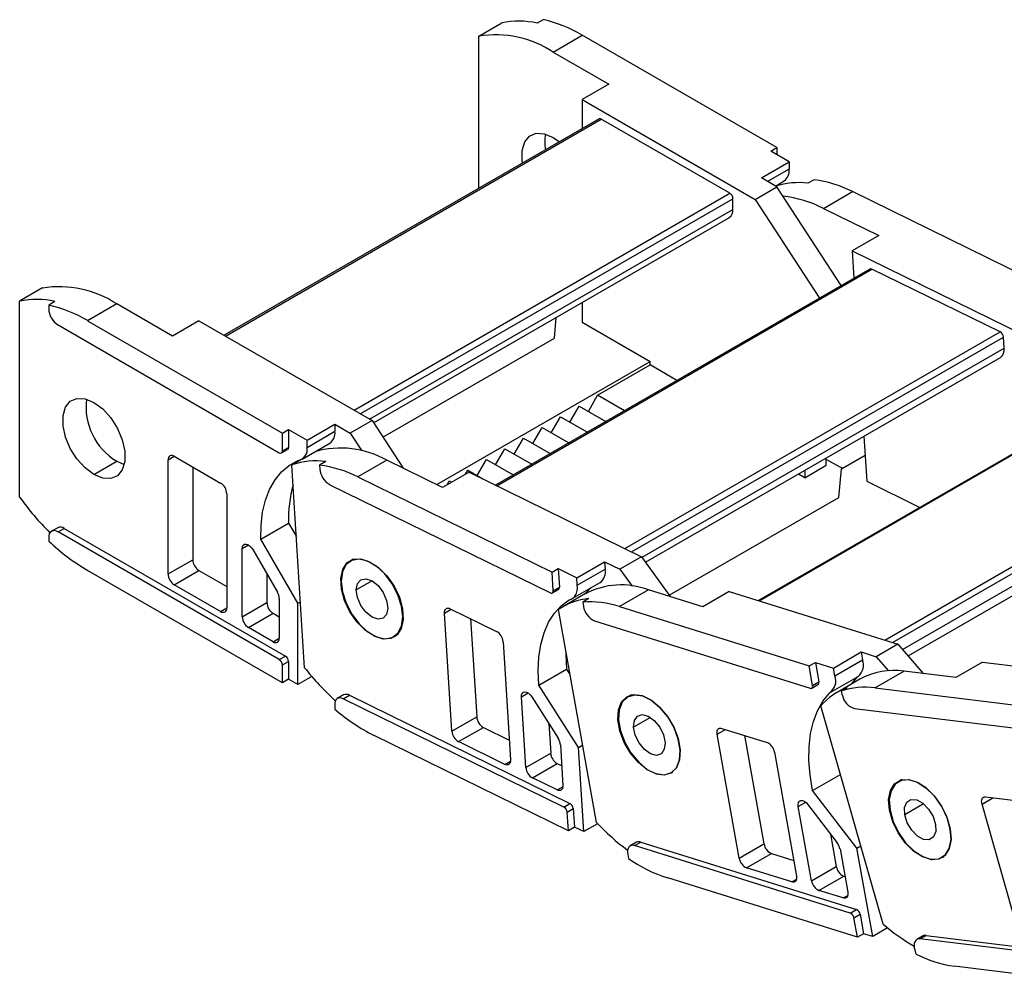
# Model space of a CAD drawing. Header units: millimetres. Extents: x 0 to 1816, y 0 to 1403.
# Tile 8 of 14: x 1382 to 1495, y 736 to 847. Entities that reach past the tile are written whole.
import ezdxf

# ---------------------------------------------------------------- set-up
doc = ezdxf.new("R2010")
doc.units = ezdxf.units.MM
doc.header["$LTSCALE"] = 6.5

msp = doc.modelspace()

# ---------------------------------------------------------------- linework, layer by layer
for p, q in [((1434.78, 845.12), (1437.4, 846.63)), ((1442.14, 846.99), (1441.43, 846.58)), ((1434.78, 827.7), (1434.78, 845.12)), ((1443.27, 843.29), (1446.59, 845.21)), ((1468.87, 832.35), (1446.59, 845.21)), ((1443.27, 843.29), (1449.63, 839.62)), ((1449.63, 839.62), (1446.59, 837.86)), ((1446.59, 837.86), (1446.59, 834.52)), ((1446.59, 837.86), (1466.39, 826.43)), ((1448.53, 835.64), (1405.64, 810.88)), ((1405.79, 810.8), (1448.78, 835.62)), ((1463.49, 827.13), (1448.78, 835.62)), ((1443.27, 833.53), (1444, 833.02)), ((1468.16, 831.94), (1468.87, 832.35)), ((1470.28, 830.72), (1468.16, 831.94)), ((1468.87, 832.35), (1468.87, 831.54)), ((1467.1, 828.88), (1470.28, 830.72)), ((1470.28, 830.72), (1470.28, 829.9)), ((1470.28, 829.9), (1467.8, 828.47)), ((1468.87, 827.86), (1467.1, 828.88)), ((1468.7, 827.96), (1469.7, 828.54)), ((1473.12, 828.68), (1472.41, 828.28)), ((1420.5, 802.31), (1463.49, 827.13)), ((1466.39, 826.43), (1468.87, 827.86)), ((1476.24, 816.57), (1468.87, 827.86)), ((1474.19, 825.4), (1477.51, 827.32)), ((1499.72, 816.43), (1477.51, 827.32)), ((1421.21, 801.9), (1463.84, 826.51)), ((1463.84, 825.29), (1463.84, 826.51)), ((1466.39, 826.43), (1473.76, 815.14)), ((1422.27, 801.29), (1463.84, 825.29)), ((1474.19, 825.4), (1480.53, 822.29)), ((1422.72, 800.87), (1463.43, 824.37)), ((1480.53, 822.29), (1477.49, 820.54)), ((1477.49, 820.54), (1477.69, 817.4)), ((1477.49, 820.54), (1497.24, 810.85)), ((1479.52, 818.46), (1436.69, 793.74)), ((1436.82, 793.67), (1479.74, 818.45)), ((1494.41, 811.26), (1479.74, 818.45)), ((1384.86, 816.3), (1382.24, 814.79)), ((1382.24, 792.36), (1382.24, 814.79)), ((1386.28, 814.74), (1385.57, 814.34)), ((1393.35, 814.47), (1390.02, 812.55)), ((1399.71, 810.8), (1393.35, 814.47)), ((1446.59, 814.65), (1446.59, 812.39)), ((1385.57, 814.34), (1385.57, 813.9)), ((1390.02, 812.55), (1412.3, 799.7)), ((1402.75, 812.55), (1399.71, 810.8)), ((1402.75, 812.55), (1422.55, 801.12)), ((1443.41, 810.55), (1443.6, 812.93)), ((1446.59, 812.39), (1454.37, 807.9)), ((1386.63, 812.06), (1411.94, 797.45)), ((1451.49, 786.48), (1494.41, 811.26)), ((1423.79, 799.22), (1443.41, 810.55)), ((1452.25, 786.11), (1494.79, 810.66)), ((1494.87, 809.39), (1494.79, 810.66)), ((1453.44, 785.48), (1494.87, 809.39)), ((1429.95, 793.8), (1454.37, 807.9)), ((1453.85, 784.91), (1494.46, 808.35)), ((1454.37, 807.49), (1454.37, 807.9)), ((1448.36, 804.02), (1454.37, 807.49)), ((1457.44, 805.72), (1454.37, 807.49)), ((1509.41, 805.14), (1466.77, 780.52)), ((1466.87, 780.49), (1509.58, 805.15)), ((1447.3, 802.18), (1448.36, 804.02)), ((1451.43, 802.25), (1448.36, 804.02)), ((1445.18, 800.96), (1446.24, 802.79)), ((1446.24, 802.79), (1449.31, 801.02)), ((1422.55, 801.12), (1420.07, 799.7)), ((1422.55, 801.12), (1426.1, 795.69)), ((1443.06, 799.73), (1444.12, 801.57)), ((1444.12, 801.57), (1447.19, 799.8)), ((1412.3, 799.7), (1413, 800.1)), ((1413, 800.1), (1415.13, 798.88)), ((1413, 800.1), (1413, 798.06)), ((1415.13, 798.88), (1418.31, 800.72)), ((1415.13, 798.06), (1418.31, 799.9)), ((1418.31, 800.72), (1418.31, 799.9)), ((1418.31, 800.72), (1420.07, 799.7)), ((1440.93, 798.51), (1442, 800.34)), ((1442, 800.34), (1445.07, 798.57)), ((1481.21, 776.01), (1523.92, 800.67)), ((1482.1, 775.73), (1524.34, 800.11)), ((1412.3, 797.65), (1412.3, 799.7)), ((1415.13, 798.06), (1415.13, 798.88)), ((1420.07, 799.7), (1421.4, 797.66)), ((1438.81, 797.28), (1439.87, 799.12)), ((1439.87, 799.12), (1442.94, 797.35)), ((1478.82, 799.33), (1479.15, 794.18)), ((1483.25, 774.92), (1524.58, 798.78)), ((1412.19, 797.43), (1412.9, 797.83)), ((1412.3, 797.65), (1413, 798.06)), ((1414.55, 796.7), (1417.73, 798.53)), ((1436.69, 796.06), (1437.75, 797.9)), ((1437.75, 797.9), (1440.82, 796.12)), ((1390.73, 794.96), (1393.35, 796.47)), ((1393.35, 796.47), (1394.2, 796.1)), ((1399.22, 796.63), (1399.92, 797.04)), ((1399.22, 783.57), (1399.22, 796.63)), ((1399.92, 797.04), (1405.23, 793.98)), ((1414.4, 796.63), (1413.39, 796.04)), ((1417.26, 796.44), (1416.55, 796.03)), ((1424.26, 796.58), (1420.94, 794.67)), ((1430.61, 793.47), (1424.26, 796.58)), ((1434.57, 794.83), (1435.63, 796.67)), ((1435.63, 796.67), (1438.7, 794.9)), ((1474.52, 796.02), (1474.52, 796.85)), ((1476.26, 795.59), (1478.96, 797.16)), ((1483.87, 774.2), (1524.2, 797.48)), ((1402.04, 795.82), (1402.04, 785.2)), ((1414.84, 772.84), (1413.39, 796.04)), ((1416.55, 796.03), (1416.58, 795.58)), ((1433.25, 795), (1433.51, 795.45)), ((1433.51, 795.45), (1435.23, 794.45)), ((1472.05, 794.59), (1474.52, 796.02)), ((1472.05, 795.42), (1472.05, 794.59)), ((1475.96, 792.34), (1476.26, 795.59)), ((1476.38, 795.67), (1476.04, 795.83)), ((1420.94, 794.67), (1443.15, 783.77)), ((1433.65, 795.23), (1430.61, 793.47)), ((1431.13, 793.77), (1431.39, 794.22)), ((1431.39, 794.22), (1431.65, 794.07)), ((1433.65, 795.23), (1453.39, 785.54)), ((1472.05, 794.59), (1471.33, 795)), ((1479.15, 794.18), (1485.24, 791.19)), ((1417.72, 793.79), (1442.96, 781.41)), ((1405.93, 792.75), (1405.93, 779.69)), ((1456.56, 781.14), (1475.96, 792.34)), ((1386.59, 788.87), (1385.88, 788.46)), ((1386.63, 788.38), (1387.34, 788.79)), ((1387.34, 788.79), (1412.65, 774.18)), ((1409.83, 787.56), (1413.01, 789.39)), ((1413.01, 789.39), (1413.9, 787.85)), ((1385.57, 787.77), (1385.57, 787.34)), ((1411.94, 773.77), (1386.63, 788.38)), ((1414.06, 780.22), (1409.83, 787.56)), ((1407.7, 786.5), (1408.41, 786.9)), ((1407.7, 778.67), (1407.7, 786.5)), ((1408.91, 786.38), (1411.74, 781.48)), ((1399.22, 783.57), (1402.04, 785.2)), ((1420.4, 785.25), (1420.05, 785.04)), ((1453.39, 785.54), (1450.92, 784.12)), ((1453.39, 785.54), (1456.67, 780.98)), ((1443.15, 783.77), (1443.86, 784.18)), ((1443.86, 784.18), (1445.97, 783.14)), ((1443.86, 784.18), (1443.99, 782.07)), ((1445.97, 783.14), (1449.16, 784.98)), ((1446.03, 782.3), (1449.21, 784.14)), ((1449.16, 784.98), (1449.21, 784.14)), ((1449.16, 784.98), (1450.92, 784.12)), ((1450.92, 784.12), (1452.3, 782.19)), ((1412.3, 771.12), (1390.02, 783.98)), ((1399.92, 782.34), (1402.75, 783.98)), ((1402.75, 783.98), (1405.93, 782.14)), ((1410.53, 783.57), (1410.53, 780.3)), ((1443.28, 781.66), (1443.15, 783.77)), ((1446.03, 782.3), (1445.97, 783.14)), ((1405.23, 779.28), (1399.92, 782.34)), ((1422.55, 782.79), (1420.75, 781.75)), ((1443.18, 781.4), (1443.89, 781.81)), ((1443.28, 781.66), (1443.99, 782.07)), ((1445.46, 780.75), (1448.64, 782.59)), ((1454.17, 781.76), (1450.85, 779.84)), ((1460.38, 779.82), (1454.17, 781.76)), ((1411.94, 780.78), (1411.94, 776.22)), ((1446.99, 781.32), (1444.37, 779.81)), ((1447.37, 780.75), (1446.66, 780.34)), ((1463.42, 781.57), (1460.38, 779.82)), ((1463.42, 781.57), (1482.72, 775.54)), ((1405.23, 779.28), (1405.93, 779.69)), ((1407.7, 778.67), (1410.53, 780.3)), ((1414.06, 780.22), (1414.37, 780.4)), ((1414.06, 770.91), (1414.06, 780.22)), ((1430.85, 779.1), (1431.62, 779.54)), ((1431.5, 779.6), (1436.79, 777)), ((1448.22, 755.13), (1443.88, 779.5)), ((1446.66, 780.34), (1446.74, 779.87)), ((1450.85, 779.84), (1472.56, 773.05)), ((1408.41, 777.44), (1411.24, 779.08)), ((1411.24, 779.08), (1411.94, 778.67)), ((1426.09, 778.67), (1426.12, 778.69)), ((1431.7, 765.58), (1430.85, 779.1)), ((1433.82, 778.46), (1434.53, 767.21)), ((1411.24, 775.81), (1408.41, 777.44)), ((1448.02, 778.21), (1472.69, 770.5)), ((1411.24, 775.81), (1411.94, 776.22)), ((1422.82, 776.45), (1422.86, 776.47)), ((1425.05, 776.38), (1425.4, 776.59)), ((1437.55, 775.81), (1438.4, 762.29)), ((1482.72, 775.54), (1480.24, 774.11)), ((1482.72, 775.54), (1485.62, 772.18)), ((1411.94, 773.77), (1412.65, 774.18)), ((1475.34, 772.81), (1478.52, 774.65)), ((1478.52, 774.65), (1478.68, 773.76)), ((1478.52, 774.65), (1480.24, 774.11)), ((1480.24, 774.11), (1481.63, 772.5)), ((1412.3, 773.16), (1413, 773.57)), ((1412.3, 771.12), (1412.3, 773.16)), ((1413, 773.57), (1413, 771.53)), ((1472.56, 773.05), (1473.27, 773.46)), ((1472.96, 770.83), (1472.56, 773.05)), ((1473.27, 773.46), (1473.66, 771.24)), ((1473.27, 773.46), (1475.34, 772.81)), ((1475.49, 771.92), (1475.34, 772.81)), ((1475.49, 771.92), (1478.68, 773.76)), ((1492.39, 773.48), (1489.35, 771.72)), ((1492.39, 773.48), (1510.81, 771.22)), ((1415.67, 771.84), (1414.06, 770.91)), ((1441.63, 770.86), (1444.81, 772.69)), ((1444.81, 772.69), (1445.2, 772.08)), ((1474.98, 770.01), (1478.16, 771.85)), ((1478.05, 771.79), (1477.38, 770.97)), ((1483.43, 772.45), (1480.11, 770.53)), ((1489.35, 771.72), (1483.43, 772.45)), ((1413, 771.53), (1412.3, 771.12)), ((1414.06, 770.91), (1413, 771.53)), ((1446.17, 763.72), (1441.63, 770.86)), ((1472.86, 770.51), (1473.57, 770.91)), ((1472.96, 770.83), (1473.66, 771.24)), ((1478.37, 771.54), (1475.76, 770.03)), ((1476.92, 770.56), (1476.21, 770.16)), ((1480.11, 770.53), (1500.83, 767.99)), ((1419.29, 769.73), (1418.58, 769.32)), ((1419.25, 769.29), (1419.96, 769.7)), ((1419.96, 769.7), (1445.2, 757.32)), ((1439.65, 769.53), (1440.41, 769.97)), ((1440.16, 761.43), (1439.65, 769.53)), ((1440.82, 769.53), (1443.85, 764.77)), ((1452.22, 769.74), (1451.78, 769.48)), ((1476.21, 770.16), (1476.35, 769.67)), ((1418.28, 768.54), (1418.3, 768.09)), ((1444.5, 756.91), (1419.25, 769.29)), ((1481.01, 743.5), (1473.9, 768.48)), ((1431.7, 765.58), (1434.53, 767.21)), ((1454.42, 767.15), (1452.48, 766.03)), ((1477.73, 768.19), (1501.28, 765.3)), ((1432.46, 764.39), (1435.29, 766.02)), ((1435.29, 766.02), (1438.26, 764.56)), ((1442.78, 766.46), (1442.99, 763.06)), ((1445.01, 754.2), (1422.8, 765.1)), ((1462.04, 765.24), (1462.98, 765.79)), ((1464.56, 751.05), (1462.04, 765.24)), ((1462.57, 765.91), (1467.74, 764.3)), ((1465.18, 765.1), (1467.39, 752.68)), ((1437.75, 761.79), (1432.46, 764.39)), ((1444.1, 764.07), (1444.39, 759.35)), ((1446.17, 763.72), (1446.64, 764)), ((1446.77, 754.09), (1446.17, 763.72)), ((1440.16, 761.43), (1442.99, 763.06)), ((1468.59, 763.19), (1471.11, 749)), ((1437.75, 761.79), (1438.4, 762.17)), ((1440.92, 760.24), (1443.75, 761.87)), ((1443.75, 761.87), (1444.25, 761.63)), ((1455.04, 760.69), (1455.08, 760.71)), ((1456.78, 760.82), (1456.95, 760.92)), ((1472.95, 758.8), (1476.13, 760.64)), ((1443.74, 758.86), (1440.92, 760.24)), ((1443.74, 758.86), (1444.39, 759.23)), ((1483.18, 760.04), (1482.76, 759.8)), ((1478.03, 752.2), (1472.95, 758.8)), ((1444.5, 756.91), (1445.2, 757.32)), ((1471.32, 756.97), (1472.17, 757.45)), ((1472.84, 748.46), (1471.32, 756.97)), ((1472.39, 757.22), (1475.78, 752.81)), ((1485.66, 757.26), (1483.5, 756.02)), ((1492.34, 757.24), (1493.59, 757.96)), ((1496.48, 742.69), (1492.34, 757.24)), ((1492.74, 758.07), (1497.67, 757.46)), ((1444.88, 756.32), (1445.58, 756.72)), ((1445.01, 754.2), (1444.88, 756.32)), ((1445.58, 756.72), (1445.72, 754.61)), ((1448.34, 755), (1446.77, 754.09)), ((1445.72, 754.61), (1445.01, 754.2)), ((1446.77, 754.09), (1445.72, 754.61)), ((1475, 753.82), (1475.66, 750.1)), ((1452.79, 752.87), (1452.08, 752.46)), ((1452.59, 752.49), (1453.3, 752.9)), ((1477.27, 744.77), (1452.59, 752.49)), ((1453.3, 752.9), (1477.98, 745.18)), ((1464.56, 751.05), (1467.39, 752.68)), ((1478.03, 752.2), (1478.46, 752.45)), ((1451.8, 751.48), (1451.88, 751.01)), ((1465.41, 749.95), (1468.24, 751.58)), ((1468.24, 751.58), (1470.8, 750.78)), ((1476.09, 752.12), (1476.97, 747.17)), ((1479.83, 742.09), (1478.03, 752.2)), ((1486.53, 750.89), (1486.58, 750.92)), ((1487.76, 751.14), (1487.96, 751.26)), ((1470.58, 748.33), (1465.41, 749.95)), ((1472.84, 748.46), (1475.66, 750.1)), ((1478.09, 742), (1456.38, 748.79)), ((1470.58, 748.33), (1471.11, 748.64)), ((1473.68, 747.36), (1476.51, 748.99)), ((1476.51, 748.99), (1476.65, 748.95)), ((1476.44, 746.5), (1473.68, 747.36)), ((1476.44, 746.5), (1476.97, 746.8)), ((1477.27, 744.77), (1477.98, 745.18)), ((1477.69, 744.22), (1478.4, 744.63)), ((1478.4, 744.63), (1478.79, 742.41)), ((1478.09, 742), (1477.69, 744.22)), ((1478.79, 742.41), (1478.09, 742)), ((1479.83, 742.09), (1478.79, 742.41)), ((1481.53, 743.07), (1479.83, 742.09)), ((1485.59, 742.16), (1484.88, 741.75)), ((1485.24, 741.82), (1485.95, 742.22)), ((1508.8, 738.93), (1485.24, 741.82)), ((1485.95, 742.22), (1509.5, 739.34)), ((1484.64, 740.57), (1484.78, 740.09)), ((1509.9, 736.16), (1489.18, 738.7))]:
    msp.add_line(p, q)
at = {"flags": 128}
for points in [[(1439.77, 830.58), (1439.73, 830.86), (1439.73, 832.04), (1440.02, 833), (1440.57, 833.67), (1441.34, 833.99), (1442.26, 833.95), (1443.27, 833.53)], [(1390.73, 794.96), (1389.72, 795.71), (1388.8, 796.73), (1388.03, 797.94), (1387.48, 799.24), (1387.2, 800.53), (1387.2, 801.71), (1387.48, 802.67), (1388.03, 803.34), (1388.8, 803.66), (1389.72, 803.62), (1390.73, 803.2)], [(1390.73, 803.2), (1391.74, 802.46), (1392.66, 801.44), (1393.43, 800.22), (1393.98, 798.92), (1394.26, 797.63), (1394.26, 796.45), (1393.98, 795.49), (1393.43, 794.82), (1392.66, 794.5), (1391.74, 794.54), (1390.73, 794.96)], [(1409.83, 787.56), (1409.86, 789.15), (1410.04, 790.64), (1410.37, 792.01), (1410.84, 793.24), (1411.46, 794.33), (1412.21, 795.25), (1413.08, 796), (1414.06, 796.57)], [(1476.04, 795.83), (1474.91, 796.44), (1474.52, 796.67)], [(1407.7, 786.5), (1407.73, 786.72), (1407.82, 786.88), (1407.96, 786.98), (1408.14, 787), (1408.34, 786.94), (1408.55, 786.81), (1408.74, 786.62), (1408.91, 786.38)], [(1422.82, 776.45), (1421.8, 777.11), (1420.85, 778.07), (1420.03, 779.24), (1419.42, 780.53), (1419.06, 781.83), (1418.99, 783.05), (1419.2, 784.07), (1419.68, 784.83), (1420.4, 785.25), (1421.29, 785.3), (1422.28, 784.98)], [(1426.09, 778.67), (1425.94, 779.9), (1425.52, 781.2), (1424.86, 782.46), (1424.02, 783.58), (1423.05, 784.46), (1422.05, 785.04), (1421.08, 785.27), (1420.23, 785.13), (1419.58, 784.64), (1419.16, 783.82), (1419.01, 782.75)], [(1422.28, 784.98), (1423.3, 784.31), (1424.25, 783.36), (1425.07, 782.19), (1425.68, 780.9), (1426.04, 779.59), (1426.11, 778.38), (1425.9, 777.35), (1425.42, 776.6), (1424.7, 776.18), (1423.81, 776.13), (1422.82, 776.45)], [(1420.75, 781.75), (1420.88, 782.47), (1421.27, 782.92), (1421.86, 783.03), (1422.55, 782.79), (1423.24, 782.24), (1423.82, 781.45), (1424.22, 780.55), (1424.35, 779.67)], [(1419.01, 782.75), (1419.16, 781.52), (1419.58, 780.22), (1420.23, 778.96), (1421.08, 777.85), (1422.05, 776.96), (1423.05, 776.38), (1424.02, 776.15), (1424.86, 776.29), (1425.52, 776.79), (1425.94, 777.6), (1426.09, 778.67)], [(1424.35, 779.67), (1424.22, 778.95), (1423.82, 778.5), (1423.24, 778.39), (1422.55, 778.63), (1421.86, 779.19), (1421.27, 779.98), (1420.88, 780.88), (1420.75, 781.75)], [(1445.11, 780.63), (1445.33, 780.69), (1445.53, 780.8), (1445.7, 780.96), (1445.84, 781.15), (1445.95, 781.39), (1446.01, 781.67), (1446.04, 781.97), (1446.03, 782.3)], [(1447.67, 782.03), (1447.38, 781.78), (1446.87, 781.25)], [(1441.63, 770.86), (1441.55, 772.5), (1441.63, 774.06), (1441.86, 775.52), (1442.23, 776.85), (1442.75, 778.04), (1443.41, 779.07), (1444.2, 779.94), (1445.11, 780.63)], [(1442.96, 781.41), (1443.03, 781.39), (1443.09, 781.38), (1443.15, 781.39), (1443.2, 781.41), (1443.24, 781.45), (1443.27, 781.51), (1443.28, 781.58), (1443.28, 781.66)], [(1430.85, 779.1), (1430.86, 779.25), (1430.89, 779.39), (1430.94, 779.51), (1431.02, 779.59), (1431.12, 779.65), (1431.24, 779.66), (1431.37, 779.65), (1431.5, 779.6)], [(1444.74, 774.68), (1444.73, 774.34), (1444.81, 772.69)], [(1472.69, 770.5), (1472.76, 770.48), (1472.82, 770.49), (1472.87, 770.51), (1472.91, 770.55), (1472.94, 770.6), (1472.96, 770.67), (1472.97, 770.75), (1472.96, 770.83)], [(1419.25, 769.29), (1419.05, 769.37), (1418.85, 769.39), (1418.68, 769.37), (1418.53, 769.29), (1418.41, 769.16), (1418.33, 768.99), (1418.28, 768.78), (1418.28, 768.54)], [(1439.65, 769.53), (1439.67, 769.76), (1439.74, 769.94), (1439.87, 770.05), (1440.04, 770.09), (1440.24, 770.06), (1440.44, 769.94), (1440.64, 769.76), (1440.82, 769.53)], [(1455.04, 760.69), (1454.03, 761.18), (1453.03, 761.99), (1452.13, 763.06), (1451.41, 764.3), (1450.91, 765.61), (1450.68, 766.88), (1450.74, 768.02), (1451.09, 768.93), (1451.69, 769.53), (1452.5, 769.77), (1453.44, 769.65)], [(1457.81, 763.42), (1457.59, 764.68), (1457.1, 765.98), (1456.39, 767.21), (1455.5, 768.27), (1454.52, 769.08), (1453.52, 769.58), (1452.57, 769.71), (1451.77, 769.47), (1451.17, 768.89), (1450.82, 768), (1450.75, 766.88)], [(1453.44, 769.65), (1454.46, 769.16), (1455.45, 768.35), (1456.35, 767.28), (1457.08, 766.04), (1457.57, 764.73), (1457.8, 763.45), (1457.74, 762.32), (1457.39, 761.41), (1456.79, 760.81), (1455.99, 760.56), (1455.04, 760.69)], [(1472.95, 758.8), (1472.67, 760.54), (1472.54, 762.22), (1472.56, 763.81), (1472.73, 765.31), (1473.05, 766.68), (1473.52, 767.93), (1474.13, 769.02), (1474.87, 769.95)], [(1452.48, 766.03), (1452.57, 766.79), (1452.91, 767.3), (1453.47, 767.48), (1454.14, 767.3), (1454.84, 766.8), (1455.46, 766.05), (1455.89, 765.16), (1456.08, 764.27)], [(1450.75, 766.88), (1450.97, 765.62), (1451.46, 764.32), (1452.17, 763.09), (1453.06, 762.03), (1454.04, 761.21), (1455.04, 760.72), (1455.99, 760.59), (1456.79, 760.82), (1457.39, 761.41), (1457.74, 762.3), (1457.81, 763.42)], [(1456.08, 764.27), (1455.99, 763.51), (1455.65, 763), (1455.09, 762.82), (1454.42, 763), (1453.72, 763.5), (1453.1, 764.25), (1452.67, 765.14), (1452.48, 766.03)], [(1462.04, 765.24), (1462.02, 765.41), (1462.03, 765.57), (1462.07, 765.7), (1462.13, 765.81), (1462.21, 765.88), (1462.32, 765.93), (1462.44, 765.94), (1462.57, 765.91)], [(1438.4, 762.29), (1438.4, 762.14), (1438.37, 762), (1438.31, 761.88), (1438.23, 761.8), (1438.13, 761.74), (1438.01, 761.73), (1437.88, 761.74), (1437.75, 761.79)], [(1444.39, 759.35), (1444.39, 759.2), (1444.36, 759.06), (1444.3, 758.94), (1444.22, 758.86), (1444.12, 758.81), (1444.01, 758.79), (1443.88, 758.8), (1443.74, 758.86)], [(1486.53, 750.89), (1485.54, 751.19), (1484.52, 751.83), (1483.57, 752.78), (1482.74, 753.94), (1482.12, 755.23), (1481.75, 756.53), (1481.65, 757.76), (1481.85, 758.79), (1482.32, 759.56), (1483.03, 760), (1483.91, 760.07)], [(1488.7, 754.39), (1488.34, 755.68), (1487.73, 756.96), (1486.92, 758.11), (1485.97, 759.05), (1484.97, 759.7), (1483.99, 760.01), (1483.11, 759.95), (1482.4, 759.52), (1481.93, 758.77), (1481.73, 757.75), (1481.81, 756.54)], [(1483.91, 760.07), (1484.9, 759.77), (1485.92, 759.12), (1486.87, 758.18), (1487.7, 757.02), (1488.32, 755.73), (1488.7, 754.42), (1488.79, 753.2), (1488.59, 752.16), (1488.12, 751.4), (1487.41, 750.96), (1486.53, 750.89)], [(1471.32, 756.97), (1471.31, 757.21), (1471.35, 757.42), (1471.45, 757.57), (1471.6, 757.65), (1471.79, 757.65), (1471.99, 757.58), (1472.2, 757.43), (1472.39, 757.22)], [(1483.5, 756.02), (1483.48, 756.84), (1483.73, 757.45), (1484.21, 757.77), (1484.86, 757.73), (1485.56, 757.35), (1486.22, 756.68), (1486.73, 755.82), (1487.02, 754.92)], [(1492.34, 757.24), (1492.3, 757.42), (1492.29, 757.58), (1492.3, 757.73), (1492.35, 757.86), (1492.41, 757.96), (1492.5, 758.03), (1492.61, 758.07), (1492.74, 758.07)], [(1481.81, 756.54), (1482.17, 755.25), (1482.79, 753.98), (1483.6, 752.82), (1484.54, 751.88), (1485.55, 751.23), (1486.53, 750.92), (1487.41, 750.98), (1488.11, 751.41), (1488.58, 752.16), (1488.79, 753.18), (1488.7, 754.39)], [(1487.02, 754.92), (1487.04, 754.09), (1486.79, 753.48), (1486.3, 753.17), (1485.66, 753.2), (1484.96, 753.59), (1484.3, 754.26), (1483.79, 755.11), (1483.5, 756.02)], [(1452.59, 752.49), (1452.4, 752.53), (1452.22, 752.51), (1452.06, 752.44), (1451.93, 752.33), (1451.84, 752.17), (1451.78, 751.97), (1451.77, 751.74), (1451.8, 751.48)], [(1471.11, 749), (1471.13, 748.83), (1471.12, 748.68), (1471.08, 748.54), (1471.02, 748.44), (1470.94, 748.36), (1470.83, 748.31), (1470.71, 748.3), (1470.58, 748.33)], [(1476.97, 747.17), (1476.99, 747), (1476.98, 746.85), (1476.94, 746.71), (1476.88, 746.6), (1476.8, 746.53), (1476.69, 746.48), (1476.57, 746.47), (1476.44, 746.5)], [(1485.24, 741.82), (1485.06, 741.81), (1484.89, 741.76), (1484.76, 741.65), (1484.66, 741.5), (1484.59, 741.31), (1484.57, 741.09), (1484.59, 740.84), (1484.64, 740.57)]]:
    msp.add_lwpolyline(points, dxfattribs=at)
for centre, radius, start, end in [((1439.32, 837.47), 9.36, 76.9706, 101.848), ((1438.68, 831.89), 15.5, 59.29, 77.1024), ((1436.67, 833.23), 12.03, 56.7274, 99.0133), ((1448.64, 835.41), 0.251, 54.3824, 114.3071), ((1446.96, 832.93), 4.65, 167.8955, 190.3601), ((1468.84, 829.71), 1.45, 306.2883, 7.8112), ((1471.31, 819.86), 8.49, 82.5063, 107.7341), ((1471.33, 815.15), 13.65, 63.0731, 82.4655), ((1463.08, 826.48), 0.768, 2.6055, 57.3945), ((1468.11, 813.53), 13.34, 62.8843, 83.7279), ((1462.86, 825.18), 0.986, 305.0133, 6.2988), ((1479.62, 818.25), 0.233, 58.6513, 115.9174), ((1386.75, 804.41), 12.03, 56.7274, 99.0133), ((1384.17, 805.63), 9.36, 76.9706, 101.848), ((1382.11, 799.23), 15.5, 59.29, 77.1024), ((1387.87, 814.01), 2.31, 182.6055, 237.3945), ((1494.03, 810.6), 0.764, 4.985, 59.9867), ((1493.82, 809.21), 1.06, 306.6843, 10.2703), ((1397.12, 802.71), 7.29, 173.1605, 238.8435), ((1416.87, 799.7), 1.45, 306.2883, 7.8112), ((1412.08, 797.62), 0.218, 230.7967, 9.214), ((1412.77, 798.03), 0.24, 304.0564, 7.2558), ((1413.91, 797.8), 1.24, 277.1662, 12.2078), ((1418.99, 787.31), 10.67, 60.3783, 106.2479), ((1399.65, 796.7), 0.437, 50.7967, 189.214), ((1416.15, 788.07), 8.44, 82.4663, 109.134), ((1414.76, 782.5), 13.65, 63.0731, 82.4655), ((1418.86, 795.78), 2.29, 184.985, 239.9867), ((1404.4, 792.68), 1.54, 2.6055, 57.3945), ((1426.82, 789.98), 13.82, 164.0762, 182.4284), ((1409.06, 811.7), 33.07, 215.8066, 225.0618), ((1386.21, 787.88), 0.655, 50.7967, 189.214), ((1386.9, 788.18), 0.754, 54.3824, 114.3071), ((1402.35, 804.94), 24.32, 226.3765, 239.5525), ((1403.58, 785.27), 1.54, 182.6055, 237.3945), ((1447.78, 783.78), 1.47, 305.7726, 13.8548), ((1400.75, 783.64), 1.54, 182.6055, 237.3945), ((1443.74, 782.02), 0.258, 305.6219, 11.3327), ((1451.07, 773.52), 8.8, 69.3849, 117.6414), ((1410.5, 780.73), 1.44, 1.9565, 31.1437), ((1448.02, 773.46), 7.32, 95.1051, 124.443), ((1405.5, 779.62), 0.437, 230.7967, 9.214), ((1412.06, 780.37), 1.54, 182.6055, 237.3945), ((1447.52, 769.79), 10.59, 71.6945, 94.6788), ((1448.91, 780.22), 2.2, 189.1704, 245.8958), ((1409.24, 778.74), 1.54, 182.6055, 237.3945), ((1411.51, 776.15), 0.437, 230.7967, 9.214), ((1436.03, 775.68), 1.53, 4.985, 59.9867), ((1412.24, 773.53), 0.768, 2.6055, 57.3945), ((1411.53, 773.12), 0.768, 2.6055, 57.3945), ((1439.52, 792.36), 31.47, 218.341, 227.7314), ((1477.08, 773.16), 1.7, 309.4639, 20.5349), ((1473.97, 771.33), 1.64, 303.344, 21.3699), ((1482.24, 764.54), 7.99, 81.4418, 118.9329), ((1473.39, 771.14), 0.292, 308.3819, 19.1644), ((1479.32, 763.84), 7.14, 109.6763, 139.5027), ((1478.94, 762.13), 8.48, 82.1159, 108.7945), ((1419.6, 769.1), 0.7, 58.6513, 115.9174), ((1478.32, 770.11), 2.01, 192.6597, 252.9672), ((1432.69, 784.8), 22.05, 229.2756, 243.3442), ((1436.05, 767.34), 1.53, 184.985, 239.9867), ((1433.22, 765.71), 1.53, 184.985, 239.9867), ((1442.58, 763.94), 1.52, 5.1692, 33.3336), ((1467.14, 762.96), 1.46, 9.1704, 65.8958), ((1444.51, 763.19), 1.53, 184.985, 239.9867), ((1441.68, 761.56), 1.53, 184.985, 239.9867), ((1444.82, 756.66), 0.764, 4.985, 59.9867), ((1444.11, 756.25), 0.764, 4.985, 59.9867), ((1468.19, 774.17), 27.59, 223.6227, 233.5204), ((1453.08, 752.31), 0.63, 69.4371, 117.5935), ((1468.84, 752.92), 1.46, 189.1704, 245.8958), ((1474.48, 751.81), 1.63, 11.0116, 37.8332), ((1461.85, 765.56), 17.64, 235.59, 251.9222), ((1466.01, 751.28), 1.46, 189.1704, 245.8958), ((1477.11, 750.33), 1.46, 189.1704, 245.8958), ((1474.28, 748.7), 1.46, 189.1704, 245.8958), ((1476.97, 744.1), 0.732, 9.1704, 65.8958), ((1477.68, 744.51), 0.732, 9.1704, 65.8958), ((1496.13, 761.1), 23.2, 229.3412, 240.1195), ((1485.86, 741.67), 0.558, 81.0072, 119.372), ((1491.06, 752.32), 13.75, 242.8429, 262.1381)]:
    msp.add_arc(centre, radius, start, end)

doc.saveas('drawing.dxf')
